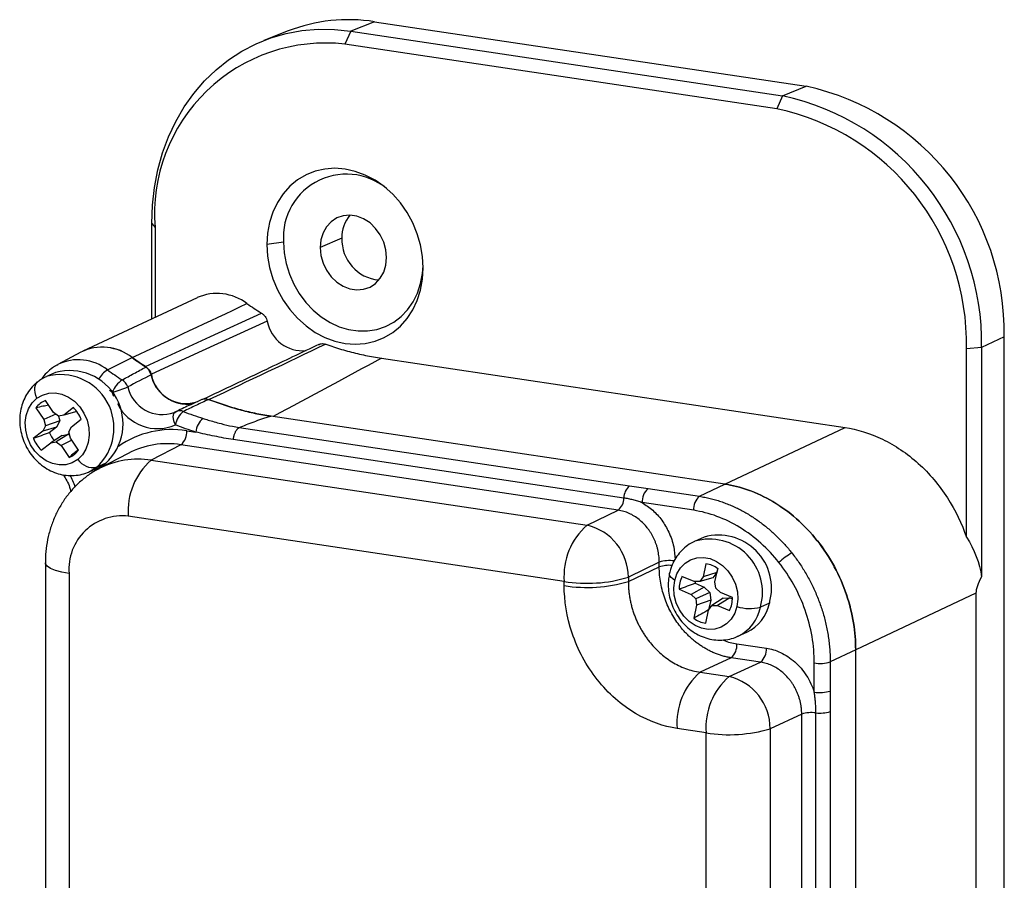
# Model space of a CAD drawing. Header units: millimetres. Extents: x 0 to 415, y 0 to 292.
# Tile 6 of 11: x 171 to 212, y 48 to 84. Entities that reach past the tile are written whole.
import ezdxf

# ---------------------------------------------------------------- set-up
doc = ezdxf.new("R2010")
doc.units = ezdxf.units.MM

msp = doc.modelspace()

# ---------------------------------------------------------------- linework, layer by layer
at = {"color": 7, "linetype": 'Continuous', "lineweight": 25}
for p, q in [((185.581, 84.07), (184.581, 83.673)), ((185.581, 84.07), (203.786, 81.35)), ((181.936, 83.68), (180.916, 83.28)), ((184.581, 83.673), (184.331, 83.126)), ((184.581, 83.673), (202.786, 80.952)), ((202.536, 80.405), (184.331, 83.126)), ((202.786, 80.952), (202.536, 80.405)), ((202.786, 80.952), (203.786, 81.35)), ((176.19, 75.568), (176.33, 75.398)), ((176.19, 71.548), (176.19, 75.568)), ((176.33, 75.398), (176.33, 71.613)), ((181.745, 74.784), (181.045, 74.68)), ((184.204, 74.955), (183.291, 74.553)), ((178.104, 72.442), (173.288, 70.19)), ((212.131, 70.795), (211.176, 70.34)), ((212.131, 35.995), (212.131, 70.795)), ((211.176, 70.34), (210.537, 70.286)), ((210.537, 62.354), (210.537, 70.286)), ((211.176, 70.34), (211.176, 60.673)), ((173.201, 70.147), (172.225, 69.625)), ((174.323, 69.401), (175.365, 69.916)), ((185.877, 69.891), (205.418, 66.971)), ((172.184, 69.602), (172.225, 69.625)), ((172.135, 69.291), (171.755, 69.12)), ((174.523, 68.456), (174.402, 68.537)), ((172.041, 67.61), (171.707, 68.111)), ((174.589, 68.281), (174.523, 68.456)), ((171.308, 67.803), (171.642, 67.302)), ((172.885, 67.81), (172.48, 67.498)), ((177.234, 67.65), (177.361, 67.71)), ((172.149, 67.53), (171.642, 67.302)), ((171.642, 67.302), (171.712, 67.037)), ((172.252, 67.454), (172.041, 67.61)), ((172.48, 67.498), (172.252, 67.454)), ((172.255, 67.455), (172.31, 67.246)), ((173.029, 67.644), (172.48, 67.498)), ((172.81, 67.004), (173.215, 67.316)), ((177.193, 67.63), (177.134, 67.601)), ((177.202, 67.635), (177.222, 67.645)), ((200.349, 64.583), (181.202, 67.445)), ((171.712, 67.037), (171.6, 66.818)), ((172.176, 66.984), (171.6, 66.818)), ((172.31, 67.246), (171.712, 67.037)), ((172.176, 66.984), (171.87, 66.748)), ((172.31, 67.246), (172.176, 66.984)), ((172.698, 66.785), (172.81, 67.004)), ((179.872, 66.967), (196.331, 64.507)), ((200.346, 64.583), (205.418, 66.971)), ((171.6, 66.818), (171.195, 66.506)), ((172.406, 66.638), (171.93, 66.324)), ((172.68, 66.691), (172.158, 66.368)), ((172.819, 66.444), (172.369, 66.211)), ((172.406, 66.638), (172.68, 66.691)), ((172.68, 66.691), (172.734, 66.651)), ((172.768, 66.52), (172.698, 66.785)), ((173.102, 66.019), (172.768, 66.52)), ((177.662, 66.834), (178.046, 66.777)), ((196.093, 63.998), (179.627, 66.459)), ((171.525, 66.012), (171.93, 66.324)), ((171.93, 66.324), (172.158, 66.368)), ((172.158, 66.368), (172.369, 66.211)), ((172.369, 66.211), (172.703, 65.71)), ((177.421, 66.243), (176.165, 65.596)), ((195.855, 63.489), (177.421, 66.243)), ((175.188, 65.881), (173.972, 65.24)), ((176.165, 65.596), (194.543, 62.85)), ((173.555, 65.105), (173.935, 65.275)), ((173.782, 65.161), (173.829, 65.228)), ((174.248, 65.463), (173.868, 65.293)), ((197.112, 64.395), (199.277, 64.072)), ((199.277, 64.072), (200.349, 64.583)), ((199.036, 63.481), (196.871, 63.804)), ((193.578, 60.486), (175.2, 63.233)), ((194.543, 62.85), (195.855, 63.489)), ((199.478, 62.357), (199.098, 62.187)), ((171.703, 61.269), (171.703, 46.468)), ((197.584, 61.298), (196.283, 60.664)), ((196.283, 60.488), (197.584, 61.101)), ((197.584, 61.101), (197.584, 61.298)), ((199.553, 61.232), (199.43, 60.682)), ((200.053, 61.025), (200.017, 60.864)), ((172.703, 60.82), (172.703, 46.02)), ((196.283, 60.664), (196.283, 60.488)), ((199.054, 60.481), (198.544, 60.695)), ((199.43, 60.682), (199.29, 60.488)), ((199.848, 60.631), (199.29, 60.488)), ((200.017, 60.864), (199.43, 60.682)), ((200.017, 60.864), (199.848, 60.631)), ((199.934, 60.471), (200.057, 61.022)), ((193.578, 60.31), (193.578, 60.486)), ((199.48, 60.244), (198.932, 59.938)), ((199.29, 60.488), (199.054, 60.481)), ((199.095, 60.405), (199.48, 60.244)), ((199.48, 60.244), (199.712, 60.021)), ((199.971, 60.202), (199.934, 60.471)), ((200.164, 60.017), (199.971, 60.202)), ((198.422, 60.152), (198.932, 59.938)), ((198.932, 59.938), (199.125, 59.752)), ((199.712, 60.021), (199.125, 59.752)), ((199.712, 60.021), (199.756, 59.699)), ((200.277, 59.785), (199.806, 59.467)), ((200.56, 59.792), (200.043, 59.473)), ((200.674, 59.803), (200.164, 60.017)), ((200.277, 59.785), (200.56, 59.792)), ((200.56, 59.792), (200.672, 59.745)), ((210.938, 59.989), (205.867, 57.602)), ((210.938, 59.989), (210.938, 35.426)), ((199.162, 59.484), (199.039, 58.933)), ((199.125, 59.752), (199.162, 59.484)), ((199.756, 59.699), (199.162, 59.484)), ((199.756, 59.699), (199.663, 59.283)), ((199.666, 59.273), (199.806, 59.467)), ((199.806, 59.467), (200.043, 59.473)), ((200.043, 59.473), (200.552, 59.26)), ((202.23, 59.574), (201.85, 59.404)), ((202.247, 59.586), (202.249, 59.593)), ((202.249, 59.593), (202.252, 59.608)), ((199.543, 58.722), (199.666, 59.273)), ((200.898, 58.172), (201.278, 58.342)), ((200.858, 57.86), (202.1, 57.675)), ((205.867, 57.604), (204.796, 57.092)), ((205.867, 33.46), (205.867, 57.604)), ((200.614, 57.268), (199.313, 56.656)), ((200.537, 56.473), (201.857, 57.083)), ((201.857, 57.083), (200.614, 57.268)), ((204.122, 55.822), (204.122, 57.048)), ((204.796, 57.092), (204.796, 55.866)), ((199.313, 56.656), (200.537, 56.473)), ((203.591, 54.894), (202.259, 54.279)), ((203.591, 33.691), (203.591, 54.894)), ((204.19, 33.744), (204.19, 54.947)), ((204.788, 55), (204.788, 33.797)), ((199.563, 54.105), (198.339, 54.288)), ((199.563, 33.029), (199.563, 54.105)), ((202.259, 54.279), (202.259, 33.203))]:
    msp.add_line(p, q, dxfattribs=at)
at = {"color": 7, "linetype": 'Continuous', "lineweight": 25, "flags": 128}
for points in [[(176.19, 75.568), (176.219, 76.337), (176.305, 77.091), (176.447, 77.827), (176.645, 78.539), (176.897, 79.222), (177.201, 79.871), (177.556, 80.482), (177.959, 81.052), (178.408, 81.575), (178.898, 82.049), (179.427, 82.469), (179.991, 82.834), (180.587, 83.141), (181.21, 83.388), (181.856, 83.573), (182.521, 83.694), (183.2, 83.751), (183.888, 83.744), (184.581, 83.673)], [(187.634, 73.695), (187.606, 74.179), (187.522, 74.663), (187.384, 75.139), (187.193, 75.598), (186.954, 76.034), (186.67, 76.437), (186.346, 76.803), (185.987, 77.123), (185.601, 77.394), (185.193, 77.609), (184.77, 77.766), (184.34, 77.862), (183.91, 77.895), (183.487, 77.864), (183.079, 77.77), (182.693, 77.616), (182.334, 77.402), (182.01, 77.134), (181.726, 76.815), (181.487, 76.451), (181.296, 76.048), (181.158, 75.614), (181.074, 75.155), (181.045, 74.68)], [(186.089, 74.135), (186.059, 74.464), (185.968, 74.788), (185.822, 75.092), (185.626, 75.364), (185.39, 75.591), (185.122, 75.764), (184.836, 75.874), (184.544, 75.918), (184.258, 75.893), (183.99, 75.8), (183.754, 75.644), (183.558, 75.431), (183.412, 75.17), (183.321, 74.873), (183.291, 74.553)], [(181.745, 74.784), (181.773, 74.333), (181.855, 73.882), (181.989, 73.439), (182.174, 73.014), (182.406, 72.613), (182.68, 72.244), (182.992, 71.915), (183.335, 71.631), (183.704, 71.397), (184.091, 71.218), (184.489, 71.098), (184.891, 71.038), (185.289, 71.039), (185.676, 71.102), (186.045, 71.226), (186.388, 71.407), (186.7, 71.644), (186.974, 71.93), (187.206, 72.262), (187.391, 72.632), (187.525, 73.034), (187.607, 73.461), (187.633, 73.803)], [(181.045, 74.68), (181.074, 74.196), (181.158, 73.712), (181.296, 73.236), (181.487, 72.776), (181.726, 72.341), (182.01, 71.937), (182.334, 71.572), (182.693, 71.251), (183.079, 70.981), (183.487, 70.765), (183.91, 70.608), (184.34, 70.513), (184.77, 70.48), (185.193, 70.511), (185.601, 70.604), (185.987, 70.759), (186.346, 70.972), (186.67, 71.241), (186.954, 71.56), (187.193, 71.924), (187.384, 72.326), (187.522, 72.761), (187.606, 73.22), (187.634, 73.695)], [(183.291, 74.553), (183.321, 74.224), (183.412, 73.9), (183.558, 73.596), (183.754, 73.324), (183.99, 73.097), (184.258, 72.925), (184.544, 72.814), (184.836, 72.77), (185.122, 72.795), (185.39, 72.888), (185.626, 73.044), (185.822, 73.258), (185.968, 73.518), (186.059, 73.815), (186.089, 74.135)], [(175.918, 69.535), (178.659, 70.799), (180.812, 71.793)], [(181.059, 71.447), (178.31, 70.195), (176.173, 69.222)], [(171.345, 68.201), (171.3, 68.326), (171.271, 68.446), (171.258, 68.559), (171.263, 68.663), (171.284, 68.754), (171.321, 68.83), (171.374, 68.89), (171.385, 68.899)], [(173.065, 65.621), (172.83, 65.482), (172.567, 65.405), (172.289, 65.394), (172.007, 65.45), (171.733, 65.569), (171.48, 65.747), (171.259, 65.976), (171.079, 66.246), (170.949, 66.545), (170.873, 66.86), (170.855, 67.177), (170.897, 67.482), (170.995, 67.763), (171.147, 68.006), (171.345, 68.201)], [(171.345, 68.201), (171.58, 68.34), (171.843, 68.417), (172.121, 68.427), (172.403, 68.372), (172.677, 68.252), (172.93, 68.074), (173.151, 67.845), (173.331, 67.576), (173.461, 67.277), (173.537, 66.962), (173.555, 66.645), (173.513, 66.34), (173.415, 66.059), (173.263, 65.816), (173.065, 65.621)], [(177.186, 67.081), (177.146, 67.169), (177.117, 67.258), (177.1, 67.345), (177.095, 67.425), (177.104, 67.497), (177.125, 67.558), (177.158, 67.604), (177.202, 67.635)], [(177.222, 67.645), (177.238, 67.652), (177.246, 67.655)], [(173.868, 65.293), (173.595, 65.124), (173.559, 65.107)], [(173.935, 65.275), (173.975, 65.294), (174.248, 65.463)], [(198.235, 60.527), (198.329, 60.81), (198.477, 61.056), (198.672, 61.255), (198.905, 61.399), (199.166, 61.48), (199.444, 61.495), (199.726, 61.445), (200.001, 61.33), (200.255, 61.156), (200.479, 60.93), (200.662, 60.663), (200.797, 60.366), (200.877, 60.052), (200.899, 59.734), (200.861, 59.428)], [(172.703, 60.82), (172.391, 60.878), (172.127, 60.95), (171.921, 61.034), (171.78, 61.126), (171.71, 61.224), (171.703, 61.269)], [(198.235, 60.527), (198.151, 60.588), (198.086, 60.649), (198.041, 60.71), (198.018, 60.769), (198.018, 60.823), (198.018, 60.827)], [(200.861, 59.428), (200.767, 59.145), (200.619, 58.899), (200.424, 58.699), (200.191, 58.556), (199.93, 58.475), (199.652, 58.459), (199.37, 58.51), (199.096, 58.625), (198.841, 58.799), (198.617, 59.025), (198.434, 59.292), (198.299, 59.589), (198.219, 59.903), (198.198, 60.22), (198.235, 60.527)], [(199.101, 60.483), (199.098, 60.455), (199.095, 60.405)]]:
    msp.add_lwpolyline(points, dxfattribs=at)
at = {"color": 7, "linetype": 'Continuous', "lineweight": 25}
for centre, radius, start, end in [((184.485, 77.085), 7.071, 81.0855, 111.1295), ((183.507, 75.973), 7.2, 83.433, 184.5811), ((200.504, 70.525), 10.674, 359.0082, 77.655), ((201.516, 70.979), 10.616, 359.0082, 77.655), ((200.416, 70.506), 10.124, 358.7546, 77.9086), ((184.396, 74.989), 2.659, 45.9868, 184.426), ((185.637, 74.991), 1.433, 139.6704, 181.4386), ((185.912, 74.892), 1.709, 177.8821, 265.1591), ((178.941, 70.54), 2.079, 52.624, 113.7647), ((182.544, 71.716), 1.51, 190.2638, 275.8557), ((174.103, 68.347), 2.013, 51.2032, 116.6162), ((174.098, 68.301), 2.052, 51.9006, 115.9188), ((173.096, 67.845), 1.981, 51.7408, 116.0786), ((172.729, 67.121), 2.249, 312.5013, 105.3157), ((174.909, 68.469), 1.101, 122.1893, 150.5804), ((172.345, 66.949), 2.25, 312.6092, 105.3135), ((175.581, 68.037), 1.137, 124.2421, 158.4174), ((174.624, 68.486), 0.585, 19.519, 57.142), ((177.7, 69.537), 1.584, 191.8695, 277.6511), ((177.64, 69.476), 1.494, 190.6428, 289.0593), ((172.934, 74.092), 5.856, 285.7444, 292.4935), ((176.643, 69.025), 1.508, 193.1894, 289.0434), ((172.059, 67.242), 0.938, 112.0733, 143.2643), ((171.809, 66.736), 1.52, 22.4228, 44.9751), ((176.43, 68.806), 1.883, 206.0454, 293.6604), ((177.371, 67.304), 0.373, 66.7981, 109.6687), ((178.053, 66.953), 0.876, 127.5857, 171.5653), ((177.436, 67.193), 0.5, 115.3231, 119.119), ((178.861, 66.714), 0.817, 128.6294, 175.5812), ((177.037, 62.938), 3.946, 80.8901, 124.8378), ((172.601, 67.086), 1.52, 202.4228, 224.9751), ((173.064, 67.294), 1.312, 204.5819, 221.5295), ((176.96, 66.776), 0.704, 310.8391, 4.7339), ((172.351, 66.58), 0.938, 292.0733, 323.2643), ((176.853, 62.687), 3.602, 80.9269, 117.5253), ((173.729, 66.1), 0.819, 215.8148, 279.7967), ((175.609, 62.09), 3.55, 80.9873, 117.4243), ((178.007, 63.465), 2.817, 130.8391, 184.7339), ((170.586, 63.69), 2.501, 17.9329, 30.7302), ((196.749, 64.002), 0.656, 129.5953, 180.3405), ((197.572, 63.862), 0.704, 130.8391, 184.7339), ((195.437, 63.994), 0.656, 309.5953, 0.3405), ((199.738, 63.539), 0.704, 130.8391, 184.7339), ((174.94, 61.003), 2.245, 83.3589, 184.6551), ((196.385, 60.719), 2.817, 130.8391, 184.7339), ((194.034, 60.659), 2.249, 0.1267, 76.9297), ((200.08, 60.2), 2.239, 343.7676, 105.595), ((199.704, 60.031), 2.236, 343.707, 106.2296), ((204.373, 59.497), 2.493, 118.6936, 134.2766), ((198.014, 59.885), 1.476, 82.2799, 106.9466), ((198.007, 59.724), 1.44, 85.1002, 107.0546), ((199.361, 60.067), 1.181, 53.9273, 80.6434), ((194.55, 66.357), 5.951, 260.5936, 286.9279), ((199.675, 60.157), 1.252, 154.554, 180.2369), ((194.55, 66.181), 5.951, 260.5936, 286.9279), ((199.421, 59.798), 1.252, 334.554, 0.2369), ((201.395, 61.028), 1.687, 251.5776, 285.6633), ((200.159, 59.726), 1.722, 296.1288, 349.2101), ((200.529, 59.904), 1.733, 295.6029, 349.0101), ((202.222, 59.601), 0.028, 286.726, 343.2767), ((199.735, 59.888), 1.181, 233.9273, 260.6434), ((200.16, 57.801), 0.7, 310.4301, 4.8564), ((201.403, 57.615), 0.7, 310.4301, 4.8564), ((204.365, 58.524), 1.496, 260.6422, 286.7423), ((201.128, 54.525), 2.799, 130.4301, 184.8564), ((202.352, 54.342), 2.799, 130.4301, 184.8564), ((200.016, 54.291), 2.243, 359.6971, 76.5722), ((204.365, 57.298), 1.496, 260.6422, 286.7423), ((204.014, 53.514), 1.443, 83.0072, 107.0453), ((204.365, 56.38), 1.443, 263.0072, 287.0453), ((200.536, 60.008), 5.982, 260.6422, 286.7423)]:
    msp.add_arc(centre, radius, start, end, dxfattribs=at)
for points in [[(175.365, 69.916), (176.978, 70.674), (178.591, 71.433), (180.203, 72.192)], [(180.203, 72.192), (180.405, 72.053), (180.608, 71.92), (180.812, 71.793)], [(183.524, 70.482), (181.888, 69.701), (180.25, 68.923), (178.61, 68.146)], [(175.918, 69.535), (175.732, 69.657), (175.547, 69.784), (175.365, 69.916)], [(185.877, 69.891), (184.386, 69.087), (182.86, 68.266), (181.302, 67.429)], [(174.323, 69.401), (174.526, 69.254), (174.732, 69.113), (174.941, 68.977)], [(176.172, 69.201), (175.839, 69.028), (175.507, 68.855), (175.175, 68.681)], [(177.518, 67.647), (177.794, 67.539), (178.071, 67.441), (178.351, 67.352)], [(178.046, 66.777), (177.758, 66.868), (177.471, 66.969), (177.186, 67.081)], [(179.871, 66.966), (179.871, 66.967), (179.871, 66.967), (179.872, 66.967)], [(171.87, 66.748), (171.645, 66.667), (171.42, 66.587), (171.195, 66.506)], [(196.331, 64.507), (196.589, 64.469), (196.854, 64.434), (197.112, 64.395)], [(210.537, 62.354), (210.877, 61.834), (211.094, 61.261), (211.176, 60.673)], [(211.176, 60.673), (211.018, 60.404), (210.938, 60.175), (210.938, 59.989)], [(199.095, 60.405), (198.87, 60.321), (198.646, 60.236), (198.422, 60.152)], [(199.663, 59.283), (199.455, 59.166), (199.247, 59.05), (199.039, 58.933)], [(204.796, 55.866), (204.796, 55.578), (204.788, 55.287), (204.788, 55)]]:
    msp.add_open_spline(points, degree=3, dxfattribs=at)
for points, knots in [([(180.812, 71.793), (180.831, 71.78), (180.869, 71.754), (180.921, 71.704), (180.975, 71.638), (181.026, 71.553), (181.048, 71.483), (181.059, 71.447)], [0, 0, 0, 0, 0.16517, 0.330701, 0.500207, 0.749731, 1, 1, 1, 1]), ([(183.238, 70.473), (182.499, 70.122), (180.862, 69.345), (179.223, 68.571), (178.325, 68.147)], [0, 0, 0, 0, 0.451756, 1, 1, 1, 1]), ([(183.238, 70.472), (183.241, 70.473), (183.269, 70.491), (183.334, 70.503), (183.429, 70.509), (183.492, 70.491), (183.524, 70.482)], [0, 0, 0, 0, 0.025111, 0.352127, 0.675587, 1, 1, 1, 1]), ([(183.524, 70.482), (183.635, 70.443), (183.857, 70.366), (184.192, 70.263), (184.528, 70.169), (184.864, 70.085), (185.201, 70.01), (185.538, 69.944), (185.764, 69.909), (185.877, 69.891)], [0, 0, 0, 0, 0.143108, 0.285972, 0.428687, 0.57135, 0.714059, 0.85691, 1, 1, 1, 1]), ([(175.365, 69.916), (175.46, 69.848), (175.65, 69.713), (175.844, 69.584), (175.941, 69.52)], [0, 0, 0, 0, 0.500983, 1, 1, 1, 1]), ([(172.183, 69.594), (172.123, 69.56), (171.968, 69.473), (171.756, 69.276), (171.601, 69.11), (171.543, 69.01), (171.541, 69.006)], [0, 0, 0, 0, 0.236418, 0.611007, 0.98634, 1, 1, 1, 1]), ([(174.941, 68.977), (175.106, 69.067), (175.439, 69.249), (175.773, 69.429), (175.941, 69.52)], [0, 0, 0, 0, 0.496405, 1, 1, 1, 1]), ([(176.15, 69.212), (176.143, 69.233), (176.129, 69.277), (176.099, 69.339), (176.056, 69.406), (175.997, 69.477), (175.944, 69.516), (175.918, 69.535)], [0, 0, 0, 0, 0.165475, 0.330713, 0.498869, 0.749467, 1, 1, 1, 1]), ([(175.941, 69.52), (175.958, 69.508), (175.993, 69.483), (176.041, 69.437), (176.09, 69.376), (176.139, 69.298), (176.161, 69.233), (176.172, 69.201)], [0, 0, 0, 0, 0.165442, 0.33067, 0.498784, 0.749352, 1, 1, 1, 1]), ([(171.753, 69.113), (171.68, 69.08), (171.55, 69.021), (171.435, 68.936), (171.385, 68.898)], [0, 0, 0, 0, 0.5589001, 1, 1, 1, 1]), ([(171.385, 68.898), (171.323, 68.847), (171.179, 68.726), (170.99, 68.497), (170.824, 68.216), (170.704, 67.907), (170.634, 67.578), (170.614, 67.234), (170.646, 66.886), (170.73, 66.541), (170.865, 66.209), (171.048, 65.898), (171.275, 65.618), (171.541, 65.377), (171.84, 65.183), (172.162, 65.041), (172.497, 64.958), (172.837, 64.934), (173.168, 64.974), (173.411, 65.036), (173.532, 65.099), (173.557, 65.112)], [0, 0, 0, 0, 0.04002, 0.093178, 0.146487, 0.200276, 0.254687, 0.309757, 0.365434, 0.421624, 0.478228, 0.535174, 0.592381, 0.649748, 0.707112, 0.764237, 0.820852, 0.876733, 0.931773, 0.986009, 1, 1, 1, 1]), ([(178.3, 68.157), (178.144, 68.082), (177.793, 67.915), (177.441, 67.748), (177.246, 67.655)], [0, 0, 0, 0, 0.445988, 1, 1, 1, 1]), ([(178.585, 68.155), (178.407, 68.07), (178.051, 67.9), (177.695, 67.731), (177.518, 67.647)], [0, 0, 0, 0, 0.503425, 1, 1, 1, 1]), ([(178.301, 68.155), (178.309, 68.159), (178.342, 68.175), (178.408, 68.184), (178.497, 68.184), (178.556, 68.165), (178.585, 68.155)], [0, 0, 0, 0, 0.088992, 0.392772, 0.696413, 1, 1, 1, 1]), ([(178.585, 68.155), (178.693, 68.114), (178.908, 68.033), (179.233, 67.921), (179.558, 67.819), (179.885, 67.725), (180.213, 67.641), (180.542, 67.566), (180.871, 67.499), (181.092, 67.463), (181.202, 67.445)], [0, 0, 0, 0, 0.125079, 0.249974, 0.374765, 0.499534, 0.624361, 0.749327, 0.874513, 1, 1, 1, 1]), ([(181.302, 67.429), (181.188, 67.447), (180.962, 67.483), (180.623, 67.549), (180.285, 67.624), (179.948, 67.708), (179.612, 67.803), (179.277, 67.907), (178.942, 68.02), (178.721, 68.104), (178.61, 68.146)], [0, 0, 0, 0, 0.125289, 0.250326, 0.375194, 0.49998, 0.624768, 0.749644, 0.874693, 1, 1, 1, 1]), ([(171.838, 67.914), (171.759, 67.898), (171.582, 67.861), (171.405, 67.824), (171.308, 67.803)], [0, 0, 0, 0, 0.447761, 1, 1, 1, 1]), ([(178.351, 67.352), (178.421, 67.33), (178.576, 67.282), (178.829, 67.209), (179.171, 67.117), (179.523, 67.034), (179.777, 66.985), (179.871, 66.966)], [0, 0, 0, 0, 0.13975, 0.306357, 0.500007, 0.816029, 1, 1, 1, 1]), ([(179.872, 66.967), (180.076, 67.05), (180.284, 67.133), (180.607, 67.255), (180.717, 67.295), (180.888, 67.354), (180.947, 67.373), (181.068, 67.41), (181.13, 67.429), (181.202, 67.445)], [0, 0, 0, 0, 0.5, 0.5, 0.75, 0.75, 0.875, 0.875, 1, 1, 1, 1]), ([(179.627, 66.459), (179.63, 66.482), (179.635, 66.529), (179.65, 66.598), (179.668, 66.663), (179.689, 66.723), (179.712, 66.775), (179.735, 66.821), (179.759, 66.858), (179.782, 66.889), (179.803, 66.914), (179.823, 66.933), (179.84, 66.947), (179.856, 66.958), (179.866, 66.964), (179.871, 66.966)], [0, 0, 0, 0, 0.104866, 0.208394, 0.309173, 0.40594, 0.497652, 0.583519, 0.663003, 0.735801, 0.801804, 0.861052, 0.913688, 0.959922, 1, 1, 1, 1]), ([(205.418, 66.971), (205.933, 66.894), (206.47, 66.732), (207.524, 66.223), (208.039, 65.877), (208.972, 65.036), (209.389, 64.541), (210.075, 63.48), (210.344, 62.915), (210.537, 62.354)], [0, 0, 0, 0, 0.25, 0.25, 0.5, 0.5, 0.75, 0.75, 1, 1, 1, 1]), ([(179.627, 66.459), (179.495, 66.481), (179.232, 66.527), (178.837, 66.604), (178.442, 66.686), (178.178, 66.747), (178.046, 66.777)], [0, 0, 0, 0, 0.249602, 0.499433, 0.749547, 1, 1, 1, 1]), ([(173.088, 66.041), (173.031, 65.991), (172.902, 65.881), (172.774, 65.771), (172.703, 65.71)], [0, 0, 0, 0, 0.4477614, 1, 1, 1, 1]), ([(173.978, 65.235), (173.925, 65.209), (173.73, 65.114), (173.42, 64.897), (173.054, 64.59), (172.727, 64.238), (172.44, 63.849), (172.196, 63.426), (171.997, 62.975), (171.847, 62.498), (171.748, 62.002), (171.707, 61.589), (171.704, 61.343), (171.703, 61.269)], [0, 0, 0, 0, 0.036978, 0.137554, 0.238028, 0.338643, 0.439624, 0.541158, 0.643387, 0.74639, 0.850185, 0.954734, 1, 1, 1, 1]), ([(172.453, 64.98), (172.507, 64.898), (172.615, 64.735), (172.722, 64.493), (172.759, 64.337), (172.774, 64.276)], [0, 0, 0, 0, 0.376569, 0.756275, 1, 1, 1, 1]), ([(205.866, 57.602), (205.866, 57.965), (205.837, 58.346), (205.711, 59.127), (205.613, 59.527), (205.344, 60.325), (205.173, 60.723), (204.76, 61.488), (204.519, 61.856), (203.98, 62.538), (203.683, 62.851), (203.052, 63.406), (202.718, 63.647), (202.039, 64.048), (201.693, 64.209), (201.009, 64.452), (200.672, 64.535), (200.346, 64.583)], [0, 0, 0, 0, 0.125, 0.125, 0.25, 0.25, 0.375, 0.375, 0.5, 0.5, 0.625, 0.625, 0.75, 0.75, 0.875, 0.875, 1, 1, 1, 1]), ([(200.349, 64.583), (200.674, 64.535), (201.012, 64.452), (201.695, 64.209), (202.041, 64.048), (202.72, 63.647), (203.054, 63.406), (203.684, 62.852), (203.982, 62.539), (204.52, 61.857), (204.762, 61.49), (205.174, 60.724), (205.345, 60.327), (205.614, 59.529), (205.712, 59.129), (205.838, 58.348), (205.867, 57.967), (205.867, 57.604)], [0, 0, 0, 0, 0.125, 0.125, 0.25, 0.25, 0.375, 0.375, 0.5, 0.5, 0.625, 0.625, 0.75, 0.75, 0.875, 0.875, 1, 1, 1, 1]), ([(196.871, 63.804), (196.869, 63.805), (196.865, 63.806), (196.857, 63.809), (196.843, 63.814), (196.815, 63.823), (196.758, 63.842), (196.646, 63.877), (196.484, 63.921), (196.288, 63.966), (196.159, 63.987), (196.093, 63.998)], [0, 0, 0, 0, 0.0078288, 0.0156323, 0.031241, 0.0624646, 0.1249341, 0.2499424, 0.5000854, 0.7482789, 1, 1, 1, 1]), ([(199.277, 64.072), (199.353, 64.059), (199.505, 64.034), (199.731, 63.984), (199.955, 63.925), (200.177, 63.855), (200.396, 63.777), (200.612, 63.689), (200.825, 63.593), (201.035, 63.488), (201.24, 63.375), (201.441, 63.254), (201.638, 63.125), (201.831, 62.99), (202.018, 62.847), (202.2, 62.698), (202.377, 62.543), (202.549, 62.382), (202.715, 62.215), (202.875, 62.043), (203.029, 61.867), (203.127, 61.745), (203.176, 61.684)], [0, 0, 0, 0, 0.052614, 0.104952, 0.157014, 0.208801, 0.260312, 0.311548, 0.362508, 0.413193, 0.463603, 0.513739, 0.563599, 0.613185, 0.662496, 0.711533, 0.760296, 0.808784, 0.856999, 0.90494, 0.952607, 1, 1, 1, 1]), ([(196.871, 63.804), (197.02, 63.705), (197.324, 63.504), (197.704, 63.073), (198.013, 62.55), (198.215, 61.981), (198.241, 61.59), (198.253, 61.413)], [0, 0, 0, 0, 0.194333, 0.3929718, 0.5906596, 0.8153385, 1, 1, 1, 1]), ([(197.584, 61.298), (197.584, 61.343), (197.582, 61.433), (197.57, 61.569), (197.55, 61.702), (197.522, 61.834), (197.488, 61.962), (197.446, 62.087), (197.399, 62.208), (197.345, 62.324), (197.286, 62.436), (197.223, 62.543), (197.155, 62.645), (197.056, 62.777), (196.919, 62.933), (196.734, 63.1), (196.532, 63.243), (196.315, 63.357), (196.088, 63.444), (195.933, 63.474), (195.855, 63.489)], [0, 0, 0, 0, 0.04469, 0.088832, 0.132426, 0.175473, 0.217974, 0.259928, 0.301337, 0.342199, 0.382516, 0.422289, 0.461517, 0.5002, 0.581138, 0.663015, 0.745837, 0.829605, 0.914325, 1, 1, 1, 1]), ([(202.633, 61.282), (202.403, 61.572), (202.147, 61.847), (201.593, 62.344), (201.294, 62.568), (200.671, 62.949), (200.347, 63.106), (199.691, 63.348), (199.361, 63.432), (199.036, 63.481)], [0, 0, 0, 0, 0.25, 0.25, 0.5, 0.5, 0.75, 0.75, 1, 1, 1, 1]), ([(199.077, 62.173), (198.999, 62.134), (198.824, 62.048), (198.587, 61.856), (198.371, 61.617), (198.197, 61.342), (198.082, 61.074), (198.036, 60.897), (198.018, 60.827)], [0, 0, 0, 0, 0.1496308, 0.331559, 0.5130954, 0.6952737, 0.8789521, 1, 1, 1, 1]), ([(203.176, 61.684), (203.226, 61.619), (203.328, 61.489), (203.472, 61.285), (203.611, 61.076), (203.743, 60.86), (203.87, 60.638), (203.99, 60.411), (204.102, 60.178), (204.208, 59.94), (204.306, 59.697), (204.395, 59.449), (204.477, 59.198), (204.55, 58.943), (204.614, 58.685), (204.669, 58.423), (204.714, 58.16), (204.75, 57.894), (204.776, 57.627), (204.792, 57.359), (204.795, 57.181), (204.796, 57.092)], [0, 0, 0, 0, 0.0498954, 0.100094, 0.1505958, 0.2014011, 0.25251, 0.3039227, 0.3556393, 0.40766, 0.4599849, 0.5126142, 0.5655481, 0.6187867, 0.6723301, 0.7261785, 0.780332, 0.8347908, 0.889555, 0.9446247, 1, 1, 1, 1]), ([(200.614, 57.268), (200.559, 57.278), (200.448, 57.296), (200.283, 57.337), (200.121, 57.386), (199.961, 57.445), (199.804, 57.513), (199.65, 57.588), (199.5, 57.672), (199.354, 57.764), (199.213, 57.862), (199.076, 57.967), (198.945, 58.079), (198.819, 58.196), (198.698, 58.319), (198.583, 58.446), (198.441, 58.618), (198.279, 58.84), (198.107, 59.122), (197.954, 59.423), (197.825, 59.739), (197.72, 60.068), (197.644, 60.407), (197.594, 60.753), (197.587, 60.985), (197.584, 61.101)], [0, 0, 0, 0, 0.035044, 0.069845, 0.104401, 0.138713, 0.172782, 0.206606, 0.240188, 0.273525, 0.306619, 0.339469, 0.372076, 0.40444, 0.436561, 0.468438, 0.500072, 0.559564, 0.619912, 0.681116, 0.743178, 0.806096, 0.869872, 0.934507, 1, 1, 1, 1]), ([(204.122, 57.048), (204.122, 57.41), (204.09, 57.784), (203.961, 58.534), (203.864, 58.911), (203.606, 59.644), (203.445, 60.001), (203.073, 60.675), (202.862, 60.992), (202.633, 61.282)], [0, 0, 0, 0, 0.25, 0.25, 0.5, 0.5, 0.75, 0.75, 1, 1, 1, 1]), ([(198.018, 60.827), (198.004, 60.751), (197.968, 60.563), (197.959, 60.253), (197.997, 59.904), (198.089, 59.561), (198.231, 59.231), (198.42, 58.924), (198.653, 58.649), (198.924, 58.414), (199.226, 58.226), (199.551, 58.093), (199.888, 58.018), (200.227, 58.002), (200.556, 58.05), (200.789, 58.114), (200.901, 58.176), (200.919, 58.186)], [0, 0, 0, 0, 0.048074, 0.119184, 0.190786, 0.26303, 0.335793, 0.408983, 0.48249, 0.55618, 0.62983, 0.703125, 0.77572, 0.847342, 0.917878, 0.987404, 1, 1, 1, 1]), ([(198.339, 54.288), (197.778, 54.372), (197.172, 54.577), (196.293, 55.096), (196.006, 55.304), (195.461, 55.782), (195.205, 56.053), (194.74, 56.641), (194.532, 56.958), (194.176, 57.618), (194.028, 57.961), (193.68, 58.994), (193.578, 59.684), (193.578, 60.31)], [0, 0, 0, 0, 0.25, 0.25, 0.375, 0.375, 0.5, 0.5, 0.625, 0.625, 0.75, 0.75, 1, 1, 1, 1]), ([(196.283, 60.488), (196.283, 60.426), (196.284, 60.302), (196.297, 60.115), (196.318, 59.929), (196.348, 59.745), (196.386, 59.563), (196.432, 59.384), (196.487, 59.208), (196.548, 59.035), (196.617, 58.867), (196.692, 58.703), (196.774, 58.543), (196.862, 58.389), (196.955, 58.24), (197.054, 58.097), (197.189, 57.919), (197.367, 57.712), (197.597, 57.485), (197.847, 57.279), (198.114, 57.096), (198.397, 56.938), (198.693, 56.81), (199, 56.711), (199.208, 56.674), (199.313, 56.656)], [0, 0, 0, 0, 0.035056, 0.069866, 0.10443, 0.138748, 0.172819, 0.206646, 0.240226, 0.273562, 0.306653, 0.3395, 0.372102, 0.40446, 0.436574, 0.468445, 0.500072, 0.559552, 0.619888, 0.681084, 0.743139, 0.806057, 0.869839, 0.934486, 1, 1, 1, 1]), ([(200.283, 58.02), (200.289, 58.017), (200.472, 57.919), (200.668, 57.889), (200.858, 57.86)], [0, 0, 0, 0, 0.032791, 1, 1, 1, 1]), ([(202.1, 57.675), (202.294, 57.646), (202.498, 57.586), (202.906, 57.394), (203.109, 57.261), (203.482, 56.929), (203.652, 56.731), (203.933, 56.295), (204.044, 56.059), (204.122, 55.822)], [0, 0, 0, 0, 0.25, 0.25, 0.5, 0.5, 0.75, 0.75, 1, 1, 1, 1]), ([(203.591, 54.894), (203.59, 54.942), (203.589, 55.037), (203.575, 55.18), (203.552, 55.321), (203.521, 55.461), (203.481, 55.599), (203.433, 55.733), (203.377, 55.864), (203.315, 55.99), (203.245, 56.111), (203.169, 56.227), (203.066, 56.366), (202.928, 56.522), (202.748, 56.686), (202.547, 56.829), (202.33, 56.946), (202.098, 57.037), (201.938, 57.067), (201.857, 57.083)], [0, 0, 0, 0, 0.0468685, 0.0934536, 0.1397557, 0.1857756, 0.2315137, 0.2769706, 0.322147, 0.3670436, 0.4116608, 0.4559994, 0.5000601, 0.5779231, 0.6579663, 0.7401929, 0.8246057, 0.9112072, 1, 1, 1, 1]), ([(204.19, 54.947), (204.189, 55.008), (204.188, 55.127), (204.179, 55.306), (204.165, 55.481), (204.146, 55.653), (204.13, 55.766), (204.122, 55.822)], [0, 0, 0, 0, 0.209003, 0.412735, 0.612013, 0.807564, 1, 1, 1, 1])]:
    msp.add_open_spline(points, degree=3, knots=knots, dxfattribs=at)

doc.saveas('drawing.dxf')
